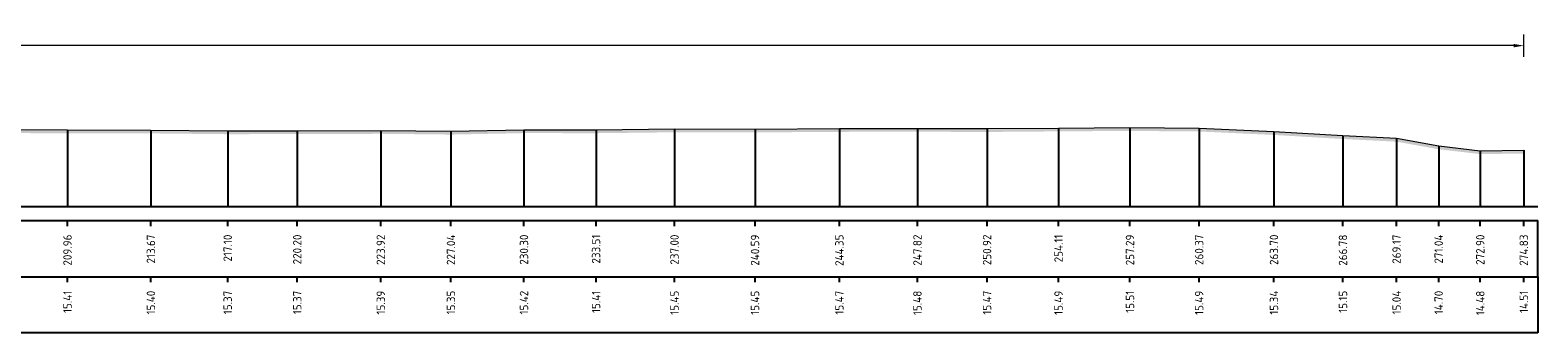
# Model space of a CAD drawing. Header units: metres. Extents: x 197882 to 206172, y 361908 to 364395.
# Tile 49 of 50: x 205992 to 206059, y 364260 to 364274. Entities that reach past the tile are written whole.
import ezdxf
from ezdxf.enums import TextEntityAlignment as Align

# ---------------------------------------------------------------- set-up
doc = ezdxf.new("R2010")
doc.units = ezdxf.units.M
doc.header["$PDMODE"] = 35
doc.header["$PDSIZE"] = 0.075
doc.layers.add('X-ME-AL-PROFIEL_HUIDIG MAAIVELD-GD', color=252, linetype='Continuous', lineweight=0)
doc.layers.add('X-XX-AL-DETAIL1-M', color=7, linetype='Continuous', lineweight=18)
doc.layers.add('X-ME-AL-PROFIELRASTER-S', color=7, linetype='Continuous')
doc.styles.add('NLCS-ISO-ANNOTATIEF-T18', font='NLCS-ISO.ttf', dxfattribs={"height": 1.8})
doc.styles.add('NLCS-ISO-ANNOTATIVE-T18', font='NLCS-ISO.ttf', dxfattribs={"height": 1.8})
doc.dimstyles.new('NLCS-ANNOTATIEF-T18-PIJL_L2_H0', dxfattribs={"dimtxt": 2.5, "dimasz": 1.8, "dimexe": 2, "dimexo": 2, "dimgap": 0.7, "dimtad": 1, "dimzin": 0, "dimdsep": 46, "dimtxsty": 'NLCS-ISO-ANNOTATIEF-T18', "dimcen": 0, "dimdle": 2, "dimclrd": 256, "dimclre": 256, "dimclrt": 10, "dimaunit": 2, "dimadec": 0, "dimazin": 0, "dimtfac": 1, "dimtdec": 3, "dimtofl": 0, "dimtmove": 0, "dimatfit": 3, "dimfxl": 2, "dimfxlon": 1, "dimtfillclr": 256, "dimtolj": 1, "dimtzin": 0, "dimlwd": -1, "dimlwe": -1, "dimarcsym": 0})

# ---------------------------------------------------------------- blocks, each defined once
blk = doc.blocks.new('SAL-PROFIELRASTER_BALK_EIND1-D')
at = {"color": 0, "linetype": 'ByBlock', "lineweight": -2}
blk.add_line((1, -12.5), (1, -2.5), dxfattribs=at)
at = {"color": 0, "linetype": 'ByBlock', "lineweight": -2, "flags": 128}
for points in [[(0, 0), (1, 0)], [(0, -2.5), (1, -2.5)], [(0, -12.5), (1, -12.5)]]:
    blk.add_lwpolyline(points, dxfattribs=at)
blk = doc.blocks.new('SAL-PROFIELRASTER_BALK_EIND2-D')
at = {"color": 0, "linetype": 'ByBlock', "lineweight": -2}
for p, q in [((1, -2.5), (1, -12.5)), ((1, -12.5), (0, -12.5))]:
    blk.add_line(p, q, dxfattribs=at)
blk = doc.blocks.new('SAL-PROFIELRASTER_BALK_DATA-D')
at = {"color": 0, "linetype": 'ByBlock', "lineweight": -2}
blk.add_lwpolyline([(0, -3.5), (0, -2.5)], dxfattribs=at)
at = {"color": 0, "linetype": 'ByBlock', "lineweight": -2, "style": 'NLCS-ISO-ANNOTATIVE-T18'}
blk.add_attdef('GETAL', text='', height=1.5, rotation=90, dxfattribs=at).set_placement((0.75, -5), align=Align.RIGHT)
blk = doc.blocks.new('SAL-PROFIELRASTER_AANHAAL-D')
at = {"color": 9, "linetype": 'ByBlock', "lineweight": -2, "flags": 128}
blk.add_lwpolyline([(0, 1), (0, 0)], dxfattribs=at)
blk = doc.blocks.new('*D18')
at = {"layer": 'Defpoints', "color": 0, "transparency": 16777216}
for p in [(205783.859, 364272.932), (205783.859, 364265.773), (206058.694, 364265.773)]:
    blk.add_point(p, dxfattribs=at)
at = {"layer": 'X-XX-AL-DETAIL1-M', "transparency": 16777216}
for p, q in [((205783.859, 364272.432), (205783.859, 364273.432)), ((206058.694, 364272.432), (206058.694, 364273.432)), ((206058.244, 364272.932), (205784.309, 364272.932))]:
    blk.add_line(p, q, dxfattribs=at)
for points in [[(205784.309, 364273.007), (205784.309, 364272.857), (205783.859, 364272.932)], [(206058.244, 364273.007), (206058.244, 364272.857), (206058.694, 364272.932)]]:
    blk.add_solid(points, dxfattribs=at)
at = {"layer": 'X-XX-AL-DETAIL1-M', "color": 10, "transparency": 16777216, "insert": (205861.611, 364273.332), "char_height": 0.45, "attachment_point": 5, "style": 'NLCS-ISO-ANNOTATIEF-T18'}
blk.add_mtext('\\A1;Gras', dxfattribs=at)

msp = doc.modelspace()

# ---------------------------------------------------------------- hatches: boundary and pattern name
at = {"layer": 'X-ME-AL-PROFIEL_HUIDIG MAAIVELD-GD'}
h = msp.add_hatch(dxfattribs=at)
h.set_pattern_fill('AGR-MAAIVELD', color=256, scale=0.05, pattern_type=2)
h.set_pattern_definition([(45, (-3.94736, 88.7381), (-0.25000007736, 0.25000007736), []), (45, (-3.98308, 88.7738), (0, 0.50000015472), [0.3535535, -0.3535535]), (45, (-4.0188, 88.8095), (0, 0.50000015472), [0.3535535, -0.3535535]), (45, (-4.055, 88.84573), (0, 0.50000015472), [0.3535535, -0.3535535]), (45, (-4.09022, 88.88094), (0, 0.50000015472), [0.3535535, -0.3535535]), (45, (-4.12593, 88.91666), (0, 0.50000015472), [0.3535535, -0.3535535]), (45, (-4.16165, 88.95237), (0, 0.50000015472), [0.3535535, -0.3535535]), (315, (-3.94736, 88.7381), (0.25000007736, 0.25000007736), []), (315, (-3.91165, 88.7738), (0.50000015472, -1e-16), [0.3535535, -0.3535535]), (315, (-3.87593, 88.8095), (0.50000015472, -1e-16), [0.3535535, -0.3535535]), (315, (-3.83972, 88.84573), (0.50000015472, -1e-16), [0.3535535, -0.3535535]), (315, (-3.8045, 88.88094), (0.50000015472, -1e-16), [0.3535535, -0.3535535]), (315, (-3.7688, 88.91666), (0.50000015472, -1e-16), [0.3535535, -0.3535535]), (315, (-3.73308, 88.95237), (0.50000015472, -1e-16), [0.3535535, -0.3535535])])
h.paths.add_polyline_path([(206058.694, 364268.278), (206058.694, 364268.128), (206056.755, 364268.105), (206054.901, 364268.32), (206053.026, 364268.658), (206050.638, 364268.776), (206047.564, 364268.958), (206044.231, 364269.111), (206041.149, 364269.136), (206037.967, 364269.116), (206034.783, 364269.09), (206031.68, 364269.101), (206028.204, 364269.095), (206024.446, 364269.07), (206020.86, 364269.075), (206017.365, 364269.035), (206014.154, 364269.038), (206010.9, 364268.974), (206007.775, 364269.008), (206004.054, 364268.996), (206000.955, 364268.99), (205997.534, 364269.026), (205993.818, 364269.029), (205990.491, 364269.044), (205987.308, 364269.036), (205983.739, 364269.062), (205980.111, 364269.084), (205976.164, 364269.102), (205972.273, 364269.151), (205968.629, 364269.175), (205964.898, 364269.154), (205961.325, 364269.196), (205957.4, 364269.172), (205953.448, 364269.219), (205950.008, 364269.225), (205946.852, 364269.199), (205942.859, 364269.241), (205938.899, 364269.218), (205935.142, 364269.223), (205932.026, 364269.26), (205928.492, 364269.241), (205925.201, 364269.259), (205921.953, 364269.248), (205918.218, 364269.264), (205913.983, 364269.251), (205910.799, 364269.264), (205907.127, 364269.249), (205903.465, 364269.233), (205899.561, 364269.272), (205895.673, 364269.246), (205891.741, 364269.258), (205888.026, 364269.263), (205884.191, 364269.272), (205880.676, 364269.253), (205877.137, 364269.223), (205873.384, 364269.229), (205869.43, 364269.241), (205865.38, 364269.265), (205861.505, 364269.275), (205857.725, 364269.255), (205853.644, 364269.282), (205849.613, 364269.287), (205845.684, 364269.277), (205841.774, 364269.27), (205838.288, 364269.256), (205834.645, 364269.259), (205830.823, 364269.276), (205826.896, 364269.262), (205823.072, 364269.268), (205819.002, 364269.245), (205815.288, 364269.212), (205811.474, 364269.219), (205808.163, 364269.226), (205805.03, 364269.255), (205801.09, 364269.35), (205797.771, 364269.377), (205793.784, 364269.492), (205790.18, 364269.213), (205786.409, 364268.859), (205783.859, 364268.71), (205783.859, 364268.86), (205786.409, 364269.009), (205790.18, 364269.363), (205793.784, 364269.642), (205797.771, 364269.527), (205801.09, 364269.5), (205805.03, 364269.405), (205808.163, 364269.376), (205811.474, 364269.369), (205815.288, 364269.362), (205819.002, 364269.395), (205823.072, 364269.418), (205826.896, 364269.412), (205830.823, 364269.426), (205834.645, 364269.409), (205838.288, 364269.406), (205841.774, 364269.42), (205845.684, 364269.427), (205849.613, 364269.437), (205853.644, 364269.432), (205857.725, 364269.405), (205861.505, 364269.425), (205865.38, 364269.415), (205869.43, 364269.391), (205873.384, 364269.379), (205877.137, 364269.373), (205880.676, 364269.403), (205884.191, 364269.422), (205888.026, 364269.413), (205891.741, 364269.408), (205895.673, 364269.396), (205899.561, 364269.422), (205903.465, 364269.383), (205907.127, 364269.399), (205910.799, 364269.414), (205913.983, 364269.401), (205918.218, 364269.414), (205921.953, 364269.398), (205925.201, 364269.409), (205928.492, 364269.391), (205932.026, 364269.41), (205935.142, 364269.373), (205938.899, 364269.368), (205942.859, 364269.391), (205946.852, 364269.349), (205950.008, 364269.375), (205953.448, 364269.369), (205957.4, 364269.322), (205961.325, 364269.346), (205964.898, 364269.304), (205968.629, 364269.325), (205972.273, 364269.301), (205976.164, 364269.252), (205980.111, 364269.234), (205983.739, 364269.212), (205987.308, 364269.186), (205990.491, 364269.194), (205993.818, 364269.179), (205997.534, 364269.176), (206000.955, 364269.14), (206004.054, 364269.146), (206007.775, 364269.158), (206010.9, 364269.124), (206014.154, 364269.188), (206017.365, 364269.185), (206020.86, 364269.225), (206024.446, 364269.22), (206028.204, 364269.245), (206031.68, 364269.251), (206034.783, 364269.24), (206037.967, 364269.266), (206041.149, 364269.286), (206044.231, 364269.261), (206047.564, 364269.108), (206050.638, 364268.926), (206053.026, 364268.808), (206054.901, 364268.47), (206056.755, 364268.255)])

# ---------------------------------------------------------------- linework, layer by layer
msp.add_lwpolyline([(205990.491, 364269.194), (205993.818, 364269.179), (205997.534, 364269.176), (206000.955, 364269.14), (206004.054, 364269.146), (206007.775, 364269.158), (206010.9, 364269.124), (206014.154, 364269.188), (206017.365, 364269.185), (206020.86, 364269.225), (206024.446, 364269.22), (206028.204, 364269.245), (206031.68, 364269.251), (206034.783, 364269.24), (206037.967, 364269.266), (206041.149, 364269.286), (206044.231, 364269.261), (206047.564, 364269.108), (206050.638, 364268.926), (206053.026, 364268.808), (206054.901, 364268.47), (206056.755, 364268.255), (206058.694, 364268.278)], dxfattribs=at)

# ---------------------------------------------------------------- block references
at = {"layer": 'X-ME-AL-PROFIELRASTER-S'}
for p, yscale in [((205993.818, 364265.773), 3.406000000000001), ((205997.534, 364265.773), 3.403), ((206000.955, 364265.773), 3.367000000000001), ((206004.054, 364265.773), 3.372999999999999), ((206007.775, 364265.773), 3.385), ((206010.9, 364265.773), 3.351000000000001), ((206014.154, 364265.773), 3.414999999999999), ((206017.365, 364265.773), 3.412000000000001), ((206020.86, 364265.773), 3.452), ((206024.446, 364265.773), 3.446999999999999), ((206028.204, 364265.773), 3.472), ((206031.68, 364265.773), 3.478), ((206034.783, 364265.773), 3.467000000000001), ((206037.967, 364265.773), 3.493), ((206041.149, 364265.773), 3.513), ((206044.231, 364265.773), 3.488), ((206047.564, 364265.773), 3.335000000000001), ((206050.638, 364265.773), 3.153), ((206053.026, 364265.773), 3.035), ((206054.901, 364265.773), 2.696999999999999), ((206056.755, 364265.773), 2.481999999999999), ((206058.694, 364265.773), 2.505000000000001)]:
    msp.add_blockref('SAL-PROFIELRASTER_AANHAAL-D', p, dxfattribs=dict(at, yscale=yscale))
at = {"layer": 'X-ME-AL-PROFIELRASTER-S', "xscale": 275.4599491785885, "yscale": 0.25, "zscale": 275.4599491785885}
for name, p in [('SAL-PROFIELRASTER_BALK_EIND1-D', (205783.859, 364265.773)), ('SAL-PROFIELRASTER_BALK_EIND2-D', (205783.859, 364263.273))]:
    msp.add_blockref(name, p, dxfattribs=at)
at = {"layer": 'X-ME-AL-PROFIELRASTER-S', "xscale": 0.25, "yscale": 0.25, "zscale": 0.25}
for p, values in [((205993.818, 364265.773), {'GETAL': '209.96'}), ((205997.534, 364265.773), {'GETAL': '213.67'}), ((206000.955, 364265.773), {'GETAL': '217.10'}), ((206004.054, 364265.773), {'GETAL': '220.20'}), ((206007.775, 364265.773), {'GETAL': '223.92'}), ((206010.9, 364265.773), {'GETAL': '227.04'}), ((206014.154, 364265.773), {'GETAL': '230.30'}), ((206017.365, 364265.773), {'GETAL': '233.51'}), ((206020.86, 364265.773), {'GETAL': '237.00'}), ((206024.446, 364265.773), {'GETAL': '240.59'}), ((206028.204, 364265.773), {'GETAL': '244.35'}), ((206031.68, 364265.773), {'GETAL': '247.82'}), ((206034.783, 364265.773), {'GETAL': '250.92'}), ((206037.967, 364265.773), {'GETAL': '254.11'}), ((206041.149, 364265.773), {'GETAL': '257.29'}), ((206044.231, 364265.773), {'GETAL': '260.37'}), ((206047.564, 364265.773), {'GETAL': '263.70'}), ((206050.638, 364265.773), {'GETAL': '266.78'}), ((206053.026, 364265.773), {'GETAL': '269.17'}), ((206054.901, 364265.773), {'GETAL': '271.04'}), ((206056.755, 364265.773), {'GETAL': '272.90'}), ((206058.694, 364265.773), {'GETAL': '274.83'}), ((205993.818, 364263.273), {'GETAL': '15.41'}), ((205997.534, 364263.273), {'GETAL': '15.40'}), ((206000.955, 364263.273), {'GETAL': '15.37'}), ((206004.054, 364263.273), {'GETAL': '15.37'}), ((206007.775, 364263.273), {'GETAL': '15.39'}), ((206010.9, 364263.273), {'GETAL': '15.35'}), ((206014.154, 364263.273), {'GETAL': '15.42'}), ((206017.365, 364263.273), {'GETAL': '15.41'}), ((206020.86, 364263.273), {'GETAL': '15.45'}), ((206024.446, 364263.273), {'GETAL': '15.45'}), ((206028.204, 364263.273), {'GETAL': '15.47'}), ((206031.68, 364263.273), {'GETAL': '15.48'}), ((206034.783, 364263.273), {'GETAL': '15.47'}), ((206037.967, 364263.273), {'GETAL': '15.49'}), ((206041.149, 364263.273), {'GETAL': '15.51'}), ((206044.231, 364263.273), {'GETAL': '15.49'}), ((206047.564, 364263.273), {'GETAL': '15.34'}), ((206050.638, 364263.273), {'GETAL': '15.15'}), ((206053.026, 364263.273), {'GETAL': '15.04'}), ((206054.901, 364263.273), {'GETAL': '14.70'}), ((206056.755, 364263.273), {'GETAL': '14.48'}), ((206058.694, 364263.273), {'GETAL': '14.51'})]:
    msp.add_blockref('SAL-PROFIELRASTER_BALK_DATA-D', p, dxfattribs=at).add_auto_attribs(values)

# ---------------------------------------------------------------- dimensions: what is measured, and where the dimension line sits
at = {"layer": 'X-XX-AL-DETAIL1-M'}
dim = msp.add_linear_dim(base=(205783.859, 364272.932), p1=(206058.694, 364265.773), p2=(205783.859, 364265.773), text='Gras', dimstyle='NLCS-ANNOTATIEF-T18-PIJL_L2_H0', dxfattribs=at)
dim.commit()
dim.dimension.update_dxf_attribs({"geometry": '*D18', "text_midpoint": (205861.611, 364272.932), "dimtype": 160})

doc.saveas('drawing.dxf')
